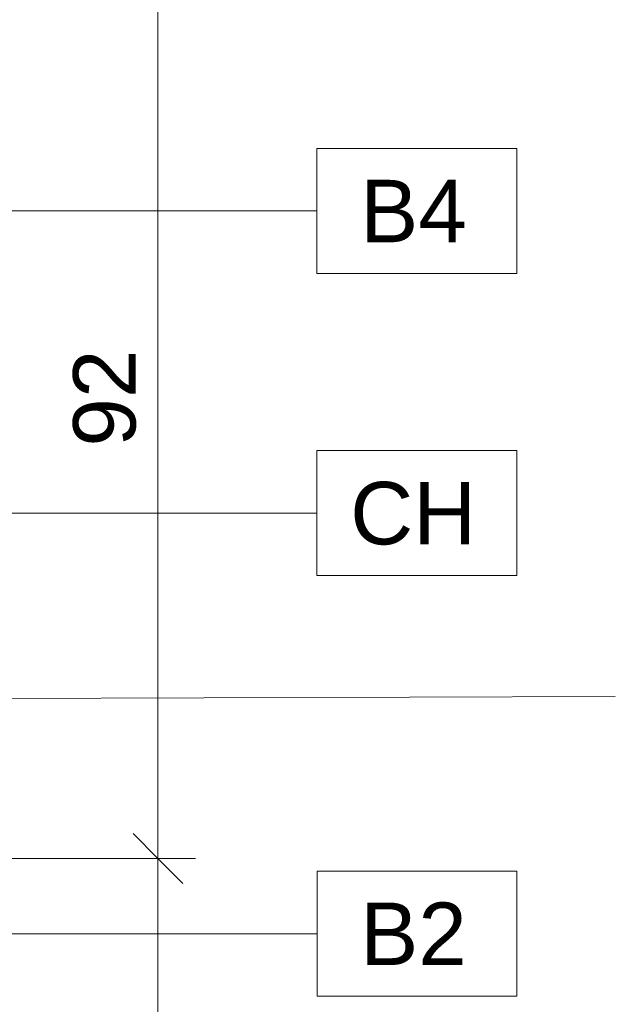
# Model space of a CAD drawing. Header units: metres. Extents: x -0.3 to 27.4, y -15.2 to 9.8.
# Tile 19 of 32: x 13.5 to 14.1, y -12.5 to -11.5. Entities that reach past the tile are written whole.
import ezdxf

# ---------------------------------------------------------------- set-up
doc = ezdxf.new("R2010")
doc.units = ezdxf.units.M
for name, color, linetype, lineweight in [('A-ANNO-DIMS', 7, 'Continuous', 9), ('A-ANNO-DIMS-25', 7, 'Continuous', 9), ('A-ANNO-KEYN', 7, 'Continuous', 9), ('G-ANNO-TEXT', 7, 'Continuous', 9)]:
    doc.layers.add(name, color=color, linetype=linetype, lineweight=lineweight)
doc.styles.add('Arial_5', font='arial.ttf', dxfattribs={"height": 0.0625})
doc.dimstyles.new('Com_linha__ref__contínua__-_Cor_Vermelha_Arial_2_5mm', dxfattribs={"dimscale": 0.3048, "dimtxt": 0.063766, "dimasz": 0.164042, "dimexe": 0.123031, "dimexo": 0.123031, "dimgap": 0.012303, "dimtad": 1, "dimdec": 1, "dimlfac": 100, "dimrnd": 0.1, "dimdsep": 46, "dimtxsty": 'Arial_5', "dimblk1": 'OBLIQUE', "dimblk2": 'OBLIQUE', "dimsah": 1, "dimcen": 0.09, "dimdle": 0.123031, "dimazin": 0, "dimtfac": 1, "dimtdec": 4, "dimtix": 1, "dimtmove": 0, "dimatfit": 3, "dimfxl": 1, "dimtvp": 1, "dimtolj": 1, "dimtzin": 0, "dimarcsym": 2})

# ---------------------------------------------------------------- blocks, each defined once
blk = doc.blocks.new('DIMBLOCK4-ELEV_5')
at = {"layer": 'A-ANNO-DIMS-25', "color": 242, "true_color": 0xbd2b2e, "transparency": 16777216}
for p, q in [((13.615, -11.35754), (13.615, -12.31504)), ((13.615, -11.39504), (13.59, -11.37004)), ((13.615, -11.39504), (12.92905, -11.39504)), ((13.615, -11.39504), (13.64, -11.42004)), ((13.615, -11.39504), (13.6525, -11.39504)), ((13.615, -12.31504), (13.59, -12.29004)), ((13.615, -12.31504), (12.95847, -12.31504)), ((13.615, -12.31504), (13.64, -12.34004)), ((13.615, -12.31504), (13.6525, -12.31504))]:
    blk.add_line(p, q, dxfattribs=at)
at = {"layer": 'A-ANNO-DIMS-25', "color": 0, "transparency": 16777216, "insert": (13.53011, -11.90311), "char_height": 0.0625, "width": 0.1153678, "attachment_point": 1, "rotation": 90, "line_spacing_factor": 0.941778, "style": 'Arial_5'}
blk.add_mtext('92', dxfattribs=at)
blk = doc.blocks.new('_Oblique')
at = {"color": 0, "linetype": 'ByBlock', "lineweight": -2}
blk.add_line((-0.5, -0.5), (0.5, 0.5), dxfattribs=at)
blk = doc.blocks.new('DIMBLOCK5-ELEV_5')
at = {"layer": 'A-ANNO-DIMS-25', "color": 242, "true_color": 0xbd2b2e, "transparency": 16777216}
for p, q in [((13.615, -12.31504), (13.59, -12.29004)), ((13.615, -12.31504), (12.95847, -12.31504)), ((13.615, -12.31504), (13.615, -14.15254)), ((13.615, -12.31504), (13.64, -12.34004)), ((13.615, -12.31504), (13.6525, -12.31504)), ((13.615, -14.11504), (13.59, -14.09004)), ((13.615, -14.11504), (13.09418, -14.11504)), ((13.615, -14.11504), (13.64, -14.14004)), ((13.615, -14.11504), (13.6525, -14.11504))]:
    blk.add_line(p, q, dxfattribs=at)
at = {"layer": 'A-ANNO-DIMS-25', "color": 0, "transparency": 16777216, "insert": (13.53011, -13.28715), "char_height": 0.0625, "width": 0.1730517, "attachment_point": 1, "rotation": 90, "line_spacing_factor": 0.941778, "style": 'Arial_5'}
blk.add_mtext('180', dxfattribs=at)
blk = doc.blocks.new('Identificador de nota-chave - Número da nota-chave - Enquadrada-2426861-ELEV_5')
at = {"layer": 'A-ANNO-KEYN'}
for p, q in [((-0.00825, -0.0025), (-0.00825, 0.0025)), ((-0.00825, 0.0025), (-0.00025, 0.0025)), ((-0.00025, 0.0025), (-0.00025, -0.0025)), ((-0.00825, -0.0025), (-0.00025, -0.0025))]:
    blk.add_line(p, q, dxfattribs=at)

msp = doc.modelspace()

# ---------------------------------------------------------------- linework, layer by layer
at = {"layer": 'A-ANNO-KEYN'}
for p, q in [((12.9542, -11.66734), (13.77405, -11.66734)), ((12.95989, -11.96959), (13.77405, -11.96959)), ((12.97784, -12.39038), (13.77408, -12.39038))]:
    msp.add_line(p, q, dxfattribs=at)
at = {"layer": 'G-ANNO-TEXT'}
msp.add_line((12.7602, -12.15751), (14.07248, -12.15299), dxfattribs=at)

# ---------------------------------------------------------------- block references
at = {"layer": 'A-ANNO-KEYN', "xscale": 24.99999999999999, "yscale": 24.99999999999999, "zscale": 24.99999999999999}
for p in [(13.9803, -11.66734), (13.9803, -11.96959), (13.98033, -12.39038)]:
    msp.add_blockref('Identificador de nota-chave - Número da nota-chave - Enquadrada-2426861-ELEV_5', p, dxfattribs=at)

# ---------------------------------------------------------------- texts
at = {"layer": 'A-ANNO-KEYN', "char_height": 0.0625, "attachment_point": 1, "style": 'Arial_5'}
for s, insert, width in [('B4', (13.81714, -11.63616), 0.12827), ('CH', (13.80727, -11.93841), 0.1523206), ('B2', (13.81717, -12.3592), 0.12827)]:
    msp.add_mtext(s, dxfattribs=dict(at, insert=insert, width=width))

# ---------------------------------------------------------------- dimensions: what is measured, and where the dimension line sits
at = {"layer": 'A-ANNO-DIMS', "color": 242, "true_color": 0xbd2b2e}
for base, p1, p2, override, picture, middle in [((13.615, -12.31504), (12.89155, -11.39504), (12.92097, -12.31504), {"dimpost": '<>', "dimfxl": 0.92047}, 'DIMBLOCK4-ELEV_5', (13.57934, -11.85504)), ((13.615, -14.11504), (12.92097, -12.31504), (13.05668, -14.11504), {"dimpost": '<>', "dimfxl": 1.805109}, 'DIMBLOCK5-ELEV_5', (13.57934, -13.21504))]:
    dim = msp.add_linear_dim(base=base, p1=p1, p2=p2, angle=90, dimstyle='Com_linha__ref__contínua__-_Cor_Vermelha_Arial_2_5mm', override=override, dxfattribs=at)
    dim.commit()
    dim.dimension.update_dxf_attribs({"geometry": picture, "text_midpoint": middle})

doc.saveas('drawing.dxf')
